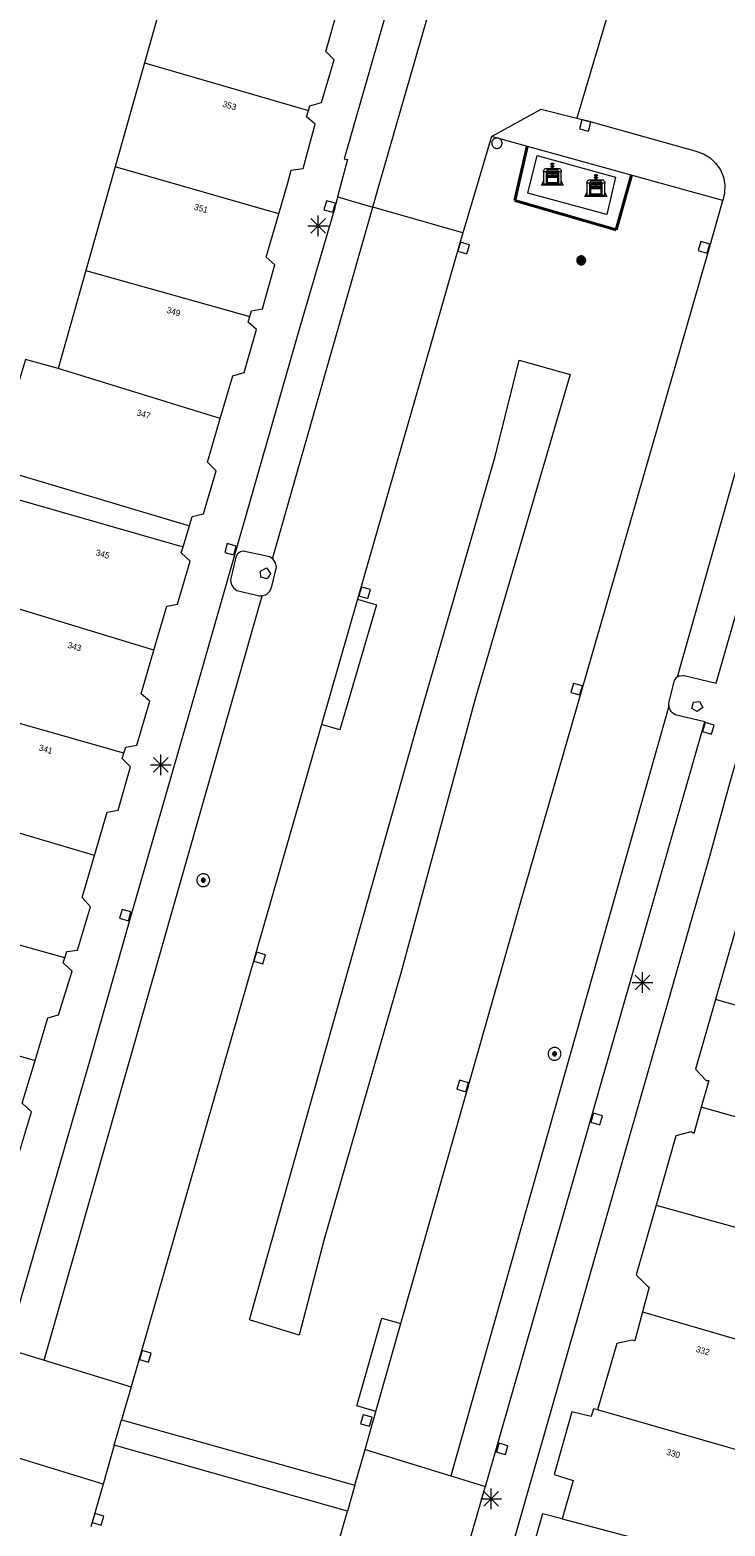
# Model space of a CAD drawing. Header units: metres. Extents: x 135779 to 137489, y 452643 to 455118.
# Tile 207 of 256: x 136679 to 136713, y 453483 to 453555. Entities that reach past the tile are written whole.
import ezdxf
from ezdxf.enums import TextEntityAlignment as Align

# ---------------------------------------------------------------- set-up
doc = ezdxf.new("R2010")
doc.units = ezdxf.units.M
doc.linetypes.add('DGN_Style_3', pattern=[78.572352, 56.123108, -22.449243])
for name, color, linetype, lineweight in [('KTop_BAK_Afval apart plaats', 96, 'Continuous', 13), ('KTop_BTD_Groenvoorziening_gras- en kruidachtigen', 62, 'Continuous', 13), ('KTop_NAR_Huisnummer (t)', 7, 'Continuous', 13), ('KTop_NAR_Huisnummer tijdelijk (t)', 7, 'Continuous', 13), ('KTop_OTD_Gesloten verharding', 15, 'Continuous', 13), ('KTop_OTD_Open verharding_betonstraatstenen', 15, 'Continuous', 13), ('KTop_PAL_Afsluitpaal', 222, 'Continuous', 13), ('KTop_PAL_Lichtmast', 40, 'Continuous', 13), ('KTop_PND_Grondvlaksituatie van BAG-pand [tachy]', 1, 'Continuous', 13), ('KTop_PND_Pandscheiding', 40, 'Continuous', 13), ('KTop_PUT_Brandkraan of -put', 1, 'Continuous', 13), ('KTop_PUT_Inspectie- of rioolput', 15, 'Continuous', 13), ('KTop_PUT_Kolk', 15, 'Continuous', 13), ('KTop_VGO_Boom', 92, 'Continuous', 13), ('KTop_VGO_Haag (l)', 92, 'DGN_Style_3', 40), ('KTop_WGD_Parkeervlak', 251, 'Continuous', 13), ('KTop_WGD_Rijbaan_Lokale weg', 251, 'Continuous', 13), ('KTop_WGD_Rijbaan_Lokale weg_verkeersdrempel', 40, 'Continuous', 13), ('KTop_WGD_Voetpad', 251, 'Continuous', 13)]:
    doc.layers.add(name, color=color, linetype=linetype, lineweight=lineweight)
doc.styles.add('Style-ROVU', font='ROVU.shx')
doc.styles.add('Style-ROVUCURSIEF', font='ROVUCURSIEF.shx')

# ---------------------------------------------------------------- blocks, each defined once
blk = doc.blocks.new('BAK_Afval_apart_plaats')
at = {"layer": 'KTop_BAK_Afval apart plaats'}
for p, q in [((-0.43, 0.141), (-0.425, 0.168)), ((-0.43, 0.118), (-0.43, 0.141)), ((-0.29, 0.118), (-0.43, 0.118)), ((-0.43, 0.118), (-0.43, -0.457)), ((-0.29, 0.118), (-0.43, 0.118)), ((-0.425, 0.168), (-0.416, 0.193)), ((-0.416, 0.193), (-0.403, 0.215)), ((-0.403, 0.215), (-0.384, 0.24)), ((-0.384, 0.24), (-0.364, 0.258)), ((-0.364, 0.258), (-0.342, 0.272)), ((-0.342, 0.272), (0, 0.272)), ((-0.282, 0.167), (-0.29, 0.146)), ((-0.282, 0.167), (-0.29, 0.146)), ((-0.29, 0.146), (-0.29, 0.118)), ((-0.29, 0.146), (-0.29, 0.118)), ((-0.29, -0.429), (-0.29, 0.118)), ((-0.29, 0.118), (-0.29, -0.429)), ((-0.273, 0.186), (-0.282, 0.167)), ((-0.273, 0.186), (-0.282, 0.167)), ((-0.248, 0.217), (-0.273, 0.186)), ((-0.248, 0.217), (-0.273, 0.186)), ((0.248, 0.217), (-0.248, 0.217)), ((0.248, 0.217), (-0.248, 0.217)), ((-0.242, 0.081), (-0.242, 0.153)), ((-0.242, 0.153), (0.242, 0.153)), ((0.242, 0.081), (-0.242, 0.081)), ((-0.242, 0.034), (-0.242, 0.081)), ((-0.242, 0.081), (0.242, 0.081)), ((-0.242, -0.059), (-0.242, 0.034)), ((-0.242, 0.034), (0.242, 0.034)), ((0.242, 0.034), (-0.242, 0.034)), ((-0.073, 0.513), (-0.072, 0.515)), ((-0.073, 0.513), (-0.073, 0.49)), ((-0.072, 0.511), (-0.073, 0.513)), ((-0.072, 0.511), (-0.073, 0.513)), ((-0.073, 0.49), (-0.072, 0.488)), ((-0.073, 0.399), (-0.073, 0.376)), ((-0.072, 0.397), (-0.073, 0.399)), ((-0.073, 0.376), (-0.072, 0.374)), ((-0.072, 0.515), (-0.071, 0.516)), ((-0.07, 0.51), (-0.072, 0.511)), ((-0.07, 0.51), (-0.072, 0.511)), ((-0.072, 0.488), (-0.07, 0.486)), ((-0.07, 0.396), (-0.072, 0.397)), ((-0.072, 0.374), (-0.07, 0.373)), ((-0.071, 0.516), (-0.07, 0.517)), ((-0.07, 0.517), (-0.067, 0.519)), ((-0.069, 0.509), (-0.07, 0.51)), ((-0.069, 0.509), (-0.07, 0.51)), ((-0.07, 0.486), (-0.069, 0.485)), ((-0.069, 0.395), (-0.07, 0.396)), ((-0.07, 0.373), (-0.069, 0.371)), ((-0.066, 0.507), (-0.069, 0.509)), ((-0.066, 0.507), (-0.069, 0.509)), ((-0.069, 0.485), (-0.066, 0.484)), ((-0.066, 0.394), (-0.069, 0.395)), ((-0.069, 0.371), (-0.066, 0.37)), ((-0.067, 0.519), (-0.065, 0.52)), ((-0.063, 0.506), (-0.066, 0.507)), ((-0.063, 0.506), (-0.066, 0.507)), ((-0.066, 0.484), (-0.063, 0.483)), ((-0.063, 0.392), (-0.066, 0.394)), ((-0.066, 0.37), (-0.063, 0.369)), ((-0.065, 0.52), (-0.061, 0.521)), ((-0.059, 0.505), (-0.063, 0.506)), ((-0.059, 0.505), (-0.063, 0.506)), ((-0.063, 0.483), (-0.059, 0.482)), ((-0.059, 0.391), (-0.063, 0.392)), ((-0.063, 0.369), (-0.059, 0.368)), ((-0.061, 0.521), (-0.055, 0.523)), ((-0.054, 0.504), (-0.059, 0.505)), ((-0.054, 0.504), (-0.059, 0.505)), ((-0.059, 0.482), (-0.054, 0.481)), ((-0.054, 0.39), (-0.059, 0.391)), ((-0.059, 0.368), (-0.054, 0.367)), ((-0.055, 0.523), (-0.049, 0.524)), ((-0.048, 0.503), (-0.054, 0.504)), ((-0.048, 0.503), (-0.054, 0.504)), ((-0.054, 0.481), (-0.048, 0.48)), ((-0.048, 0.389), (-0.054, 0.39)), ((-0.054, 0.367), (-0.048, 0.366)), ((-0.049, 0.524), (-0.043, 0.525)), ((-0.043, 0.502), (-0.048, 0.503)), ((-0.043, 0.502), (-0.048, 0.503)), ((-0.048, 0.48), (-0.043, 0.479)), ((-0.043, 0.388), (-0.048, 0.389)), ((-0.048, 0.366), (-0.043, 0.365)), ((-0.043, 0.525), (-0.035, 0.526)), ((-0.036, 0.501), (-0.043, 0.502)), ((-0.036, 0.501), (-0.043, 0.502)), ((-0.043, 0.479), (-0.036, 0.478)), ((-0.036, 0.388), (-0.043, 0.388)), ((-0.043, 0.365), (-0.036, 0.364)), ((-0.03, 0.501), (-0.036, 0.501)), ((-0.03, 0.501), (-0.036, 0.501)), ((-0.036, 0.478), (-0.03, 0.478)), ((-0.03, 0.387), (-0.036, 0.388)), ((-0.036, 0.364), (-0.03, 0.364)), ((-0.035, 0.526), (-0.029, 0.527)), ((-0.021, 0.5), (-0.03, 0.501)), ((-0.021, 0.5), (-0.03, 0.501)), ((-0.03, 0.478), (-0.028, 0.478)), ((-0.021, 0.387), (-0.03, 0.387)), ((-0.03, 0.364), (-0.028, 0.364)), ((-0.029, 0.527), (-0.023, 0.527)), ((-0.028, 0.478), (-0.021, 0.477)), ((-0.028, 0.468), (-0.028, 0.478)), ((-0.028, 0.478), (-0.021, 0.477)), ((-0.028, 0.4), (-0.028, 0.468)), ((-0.028, 0.468), (-0.021, 0.468)), ((-0.021, 0.468), (-0.028, 0.468)), ((-0.021, 0.4), (-0.028, 0.4)), ((-0.028, 0.364), (-0.021, 0.363)), ((-0.028, 0.355), (-0.028, 0.364)), ((-0.028, 0.364), (-0.021, 0.363)), ((-0.028, 0.272), (-0.028, 0.355)), ((-0.028, 0.355), (-0.021, 0.354)), ((-0.021, 0.354), (-0.028, 0.355)), ((0.028, 0.272), (-0.028, 0.272)), ((-0.023, 0.527), (-0.013, 0.528)), ((-0.014, 0.5), (-0.021, 0.5)), ((-0.014, 0.5), (-0.021, 0.5)), ((-0.021, 0.477), (-0.014, 0.477)), ((-0.021, 0.477), (-0.014, 0.477)), ((-0.021, 0.468), (-0.014, 0.468)), ((-0.014, 0.468), (-0.021, 0.468)), ((-0.014, 0.399), (-0.021, 0.4)), ((-0.014, 0.386), (-0.021, 0.387)), ((-0.021, 0.363), (-0.014, 0.363)), ((-0.021, 0.363), (-0.014, 0.363)), ((-0.021, 0.354), (-0.014, 0.354)), ((-0.014, 0.354), (-0.021, 0.354)), ((0, 0.5), (-0.014, 0.5)), ((0, 0.5), (-0.014, 0.5)), ((-0.014, 0.477), (0, 0.477)), ((-0.014, 0.477), (0, 0.477)), ((-0.014, 0.468), (0, 0.468)), ((0, 0.468), (-0.014, 0.468)), ((0, 0.399), (-0.014, 0.399)), ((0, 0.386), (-0.014, 0.386)), ((-0.014, 0.363), (0, 0.363)), ((-0.014, 0.363), (0, 0.363)), ((-0.014, 0.354), (0, 0.354)), ((0, 0.354), (-0.014, 0.354)), ((-0.013, 0.528), (-0.005, 0.528)), ((-0.005, 0.528), (0, 0.528)), ((0, 0.528), (0.005, 0.528)), ((0, 0.5), (0, 0.477)), ((0, 0.477), (0, 0.5)), ((0, 0.477), (0, 0.5)), ((0, 0.5), (0.014, 0.5)), ((0.014, 0.5), (0, 0.5)), ((0.014, 0.477), (0, 0.477)), ((0, 0.477), (0.014, 0.477)), ((0.014, 0.468), (0, 0.468)), ((0, 0.468), (0, 0.399)), ((0, 0.468), (0, 0.399)), ((0.014, 0.468), (0, 0.468)), ((0, 0.399), (0.014, 0.399)), ((0, 0.363), (0, 0.386)), ((0, 0.363), (0, 0.386)), ((0, 0.386), (0.014, 0.386)), ((0.014, 0.363), (0, 0.363)), ((0, 0.363), (0.014, 0.363)), ((0, 0.354), (0.014, 0.354)), ((0, 0.272), (0, 0.354)), ((0, 0.354), (0, 0.272)), ((0.014, 0.354), (0, 0.354)), ((0, 0.272), (0.342, 0.272)), ((0.028, 0.272), (0, 0.272)), ((0, 0.272), (0.028, 0.272)), ((0.005, 0.528), (0.013, 0.528)), ((0.013, 0.528), (0.023, 0.527)), ((0.014, 0.5), (0.021, 0.5)), ((0.021, 0.5), (0.014, 0.5)), ((0.021, 0.477), (0.014, 0.477)), ((0.014, 0.477), (0.021, 0.477)), ((0.021, 0.468), (0.014, 0.468)), ((0.021, 0.468), (0.014, 0.468)), ((0.014, 0.399), (0.021, 0.4)), ((0.014, 0.386), (0.021, 0.387)), ((0.021, 0.363), (0.014, 0.363)), ((0.014, 0.363), (0.021, 0.363)), ((0.014, 0.354), (0.021, 0.354)), ((0.021, 0.354), (0.014, 0.354)), ((0.021, 0.5), (0.03, 0.501)), ((0.03, 0.501), (0.021, 0.5)), ((0.028, 0.478), (0.021, 0.477)), ((0.021, 0.477), (0.028, 0.478)), ((0.021, 0.468), (0.028, 0.468)), ((0.028, 0.468), (0.021, 0.468)), ((0.028, 0.468), (0.021, 0.468)), ((0.021, 0.4), (0.028, 0.4)), ((0.021, 0.387), (0.03, 0.387)), ((0.028, 0.364), (0.021, 0.363)), ((0.021, 0.363), (0.028, 0.364)), ((0.021, 0.354), (0.028, 0.355)), ((0.028, 0.355), (0.021, 0.354)), ((0.023, 0.527), (0.029, 0.527)), ((0.03, 0.478), (0.028, 0.478)), ((0.028, 0.478), (0.028, 0.468)), ((0.028, 0.4), (0.028, 0.468)), ((0.03, 0.364), (0.028, 0.364)), ((0.028, 0.364), (0.028, 0.355)), ((0.028, 0.355), (0.028, 0.272)), ((0.029, 0.527), (0.035, 0.526)), ((0.03, 0.501), (0.036, 0.501)), ((0.036, 0.501), (0.03, 0.501)), ((0.036, 0.478), (0.03, 0.478)), ((0.03, 0.387), (0.036, 0.388)), ((0.036, 0.364), (0.03, 0.364)), ((0.035, 0.526), (0.043, 0.525)), ((0.036, 0.501), (0.043, 0.502)), ((0.043, 0.502), (0.036, 0.501)), ((0.043, 0.479), (0.036, 0.478)), ((0.036, 0.388), (0.043, 0.388)), ((0.043, 0.365), (0.036, 0.364)), ((0.043, 0.525), (0.049, 0.524)), ((0.043, 0.502), (0.048, 0.503)), ((0.048, 0.503), (0.043, 0.502)), ((0.048, 0.48), (0.043, 0.479)), ((0.043, 0.388), (0.048, 0.389)), ((0.048, 0.366), (0.043, 0.365)), ((0.048, 0.503), (0.054, 0.504)), ((0.054, 0.504), (0.048, 0.503)), ((0.054, 0.481), (0.048, 0.48)), ((0.048, 0.389), (0.054, 0.39)), ((0.054, 0.367), (0.048, 0.366)), ((0.049, 0.524), (0.055, 0.523)), ((0.054, 0.504), (0.059, 0.505)), ((0.059, 0.505), (0.054, 0.504)), ((0.059, 0.482), (0.054, 0.481)), ((0.054, 0.39), (0.059, 0.391)), ((0.059, 0.368), (0.054, 0.367)), ((0.055, 0.523), (0.061, 0.521)), ((0.059, 0.505), (0.063, 0.506)), ((0.063, 0.506), (0.059, 0.505)), ((0.063, 0.483), (0.059, 0.482)), ((0.059, 0.391), (0.063, 0.392)), ((0.063, 0.369), (0.059, 0.368)), ((0.061, 0.521), (0.065, 0.52)), ((0.063, 0.506), (0.066, 0.507)), ((0.066, 0.507), (0.063, 0.506)), ((0.066, 0.484), (0.063, 0.483)), ((0.063, 0.392), (0.066, 0.394)), ((0.066, 0.37), (0.063, 0.369)), ((0.065, 0.52), (0.067, 0.519)), ((0.066, 0.507), (0.069, 0.509)), ((0.069, 0.509), (0.066, 0.507)), ((0.069, 0.485), (0.066, 0.484)), ((0.066, 0.394), (0.069, 0.395)), ((0.069, 0.371), (0.066, 0.37)), ((0.067, 0.519), (0.07, 0.517)), ((0.069, 0.509), (0.07, 0.51)), ((0.07, 0.51), (0.069, 0.509)), ((0.07, 0.486), (0.069, 0.485)), ((0.069, 0.395), (0.07, 0.396)), ((0.07, 0.373), (0.069, 0.371)), ((0.07, 0.517), (0.071, 0.516)), ((0.07, 0.51), (0.072, 0.511)), ((0.072, 0.511), (0.07, 0.51)), ((0.072, 0.488), (0.07, 0.486)), ((0.07, 0.396), (0.072, 0.397)), ((0.072, 0.374), (0.07, 0.373)), ((0.071, 0.516), (0.072, 0.515)), ((0.072, 0.515), (0.073, 0.513)), ((0.072, 0.511), (0.073, 0.513)), ((0.073, 0.513), (0.072, 0.511)), ((0.073, 0.49), (0.072, 0.488)), ((0.072, 0.397), (0.073, 0.399)), ((0.073, 0.376), (0.072, 0.374)), ((0.073, 0.513), (0.073, 0.49)), ((0.073, 0.399), (0.073, 0.376)), ((0.242, 0.153), (0.242, 0.081)), ((0.242, 0.081), (0.242, 0.034)), ((0.242, 0.034), (0.242, -0.059)), ((0.273, 0.186), (0.248, 0.217)), ((0.273, 0.186), (0.248, 0.217)), ((0.282, 0.167), (0.273, 0.186)), ((0.282, 0.167), (0.273, 0.186)), ((0.29, 0.146), (0.282, 0.167)), ((0.29, 0.146), (0.282, 0.167)), ((0.29, 0.118), (0.29, 0.146)), ((0.29, 0.118), (0.29, 0.146)), ((0.43, 0.118), (0.29, 0.118)), ((0.29, 0.118), (0.29, -0.429)), ((0.43, 0.118), (0.29, 0.118)), ((0.29, -0.429), (0.29, 0.118)), ((0.342, 0.272), (0.364, 0.258)), ((0.364, 0.258), (0.384, 0.24)), ((0.384, 0.24), (0.403, 0.215)), ((0.403, 0.215), (0.416, 0.193)), ((0.416, 0.193), (0.425, 0.168)), ((0.425, 0.168), (0.43, 0.141)), ((0.43, 0.141), (0.43, 0.118)), ((0.43, -0.457), (0.43, 0.118)), ((-0.528, -0.528), (-0.43, -0.332)), ((0.528, -0.528), (-0.528, -0.528)), ((-0.43, -0.332), (-0.43, -0.457)), ((-0.43, -0.457), (0.43, -0.457)), ((-0.43, -0.457), (0.43, -0.457)), ((0.29, -0.429), (-0.29, -0.429)), ((-0.29, -0.429), (0.29, -0.429)), ((0.242, -0.059), (-0.242, -0.059)), ((-0.242, -0.059), (-0.242, -0.092)), ((0.242, -0.059), (-0.242, -0.059)), ((-0.242, -0.092), (0.242, -0.092)), ((-0.242, -0.11), (-0.242, -0.092)), ((-0.242, -0.092), (0.242, -0.092)), ((0.242, -0.11), (-0.242, -0.11)), ((0.242, -0.11), (-0.242, -0.11)), ((-0.242, -0.147), (0.242, -0.147)), ((-0.242, -0.41), (-0.242, -0.147)), ((0.242, -0.41), (-0.242, -0.41)), ((0.242, -0.11), (0.242, -0.059)), ((0.242, -0.092), (0.242, -0.11)), ((0.242, -0.092), (0.242, -0.11)), ((0.242, -0.147), (0.242, -0.41)), ((0.43, -0.457), (0.43, -0.332)), ((0.43, -0.332), (0.528, -0.528))]:
    blk.add_line(p, q, dxfattribs=at)
at = {"layer": 'KTop_BAK_Afval apart plaats', "flags": 128}
blk.add_lwpolyline([(0.029, 0.413), (0.035, 0.412), (0.043, 0.411), (0.049, 0.41), (0.055, 0.409), (0.061, 0.407), (0.065, 0.406), (0.067, 0.405), (0.07, 0.403), (0.071, 0.402), (0.072, 0.401), (0.073, 0.399), (0.072, 0.397), (0.07, 0.396), (0.069, 0.395), (0.066, 0.394), (0.063, 0.392), (0.059, 0.391), (0.054, 0.39), (0.048, 0.389), (0.043, 0.388), (0.036, 0.388), (0.03, 0.387), (0.021, 0.387), (0.014, 0.386), (0, 0.386), (-0.014, 0.386), (-0.021, 0.387), (-0.03, 0.387), (-0.036, 0.388), (-0.043, 0.388), (-0.048, 0.389), (-0.054, 0.39), (-0.059, 0.391), (-0.063, 0.392), (-0.066, 0.394), (-0.069, 0.395), (-0.07, 0.396), (-0.072, 0.397), (-0.073, 0.399), (-0.072, 0.401), (-0.071, 0.402), (-0.07, 0.403), (-0.067, 0.405), (-0.065, 0.406), (-0.061, 0.407), (-0.055, 0.409), (-0.049, 0.41), (-0.043, 0.411), (-0.035, 0.412), (-0.029, 0.413), (-0.028, 0.413), (-0.028, 0.4), (-0.021, 0.4), (-0.014, 0.399), (0, 0.399), (0.014, 0.399), (0.021, 0.4), (0.028, 0.4), (0.028, 0.413), (0.029, 0.413), (0.028, 0.413)], dxfattribs=at)
at = {"layer": 'KTop_BAK_Afval apart plaats'}
for p in [(0, 0), (-0.43, -0.457)]:
    blk.add_point(p, dxfattribs=at)
blk = doc.blocks.new('PAL_Lichtmast')
at = {"layer": 'KTop_PAL_Lichtmast'}
for p, q in [((-0.354, -0.354), (0.354, 0.354)), ((0.354, -0.354), (-0.354, 0.354)), ((0, -0.5), (0, 0.5)), ((-0.5, 0), (0.5, 0))]:
    blk.add_line(p, q, dxfattribs=at)
blk = doc.blocks.new('PAL_Afsluitpaal')
at = {"layer": 'KTop_PAL_Afsluitpaal', "flags": 128}
blk.add_lwpolyline([(0.25, 0), (0.249, 0.026), (0.245, 0.052), (0.238, 0.077), (0.228, 0.102), (0.217, 0.125), (0.202, 0.147), (0.186, 0.167), (0.167, 0.186), (0.147, 0.202), (0.125, 0.217), (0.102, 0.228), (0.077, 0.238), (0.052, 0.245), (0.026, 0.249), (0, 0.25), (-0.026, 0.249), (-0.052, 0.245), (-0.077, 0.238), (-0.102, 0.228), (-0.125, 0.217), (-0.147, 0.202), (-0.167, 0.186), (-0.186, 0.167), (-0.202, 0.147), (-0.217, 0.125), (-0.228, 0.102), (-0.238, 0.077), (-0.245, 0.052), (-0.249, 0.026), (-0.25, 0), (-0.249, -0.026), (-0.245, -0.052), (-0.238, -0.077), (-0.228, -0.102), (-0.217, -0.125), (-0.202, -0.147), (-0.186, -0.167), (-0.167, -0.186), (-0.147, -0.202), (-0.125, -0.217), (-0.102, -0.228), (-0.077, -0.238), (-0.052, -0.245), (-0.026, -0.249), (0, -0.25), (0.026, -0.249), (0.052, -0.245), (0.077, -0.238), (0.102, -0.228), (0.125, -0.217), (0.147, -0.202), (0.167, -0.186), (0.186, -0.167), (0.202, -0.147), (0.217, -0.125), (0.228, -0.102), (0.238, -0.077), (0.245, -0.052), (0.249, -0.026), (0.25, 0)], dxfattribs=at)
blk = doc.blocks.new('PUT_Kolk')
at = {"layer": 'KTop_PUT_Kolk', "flags": 128}
blk.add_lwpolyline([(0.225, -0.225), (0.225, 0.225), (-0.225, 0.225), (-0.225, -0.225), (0.225, -0.225)], dxfattribs=at)
blk = doc.blocks.new('PUT_Brandkraan_of_-put')
at = {"layer": 'KTop_PUT_Brandkraan of -put'}
for p, q in [((-0.25, 0.034), (0, 0.25)), ((-0.158, -0.25), (-0.25, 0.034)), ((0, 0.25), (0.25, 0.033)), ((0.25, 0.033), (0.158, -0.25)), ((0.158, -0.25), (-0.158, -0.25))]:
    blk.add_line(p, q, dxfattribs=at)
blk = doc.blocks.new('PUT_Inspectie-_of_rioolput')
at = {"layer": 'KTop_PUT_Inspectie- of rioolput', "flags": 128}
for points in [[(0.31, 0), (0.308, 0.032), (0.303, 0.064), (0.294, 0.095), (0.283, 0.126), (0.268, 0.155), (0.25, 0.182), (0.23, 0.207), (0.207, 0.23), (0.182, 0.25), (0.154, 0.268), (0.126, 0.283), (0.095, 0.294), (0.064, 0.303), (0.032, 0.308), (0, 0.309), (-0.032, 0.308), (-0.064, 0.303), (-0.096, 0.294), (-0.126, 0.283), (-0.155, 0.268), (-0.182, 0.25), (-0.207, 0.23), (-0.23, 0.207), (-0.25, 0.182), (-0.268, 0.154), (-0.283, 0.126), (-0.294, 0.095), (-0.303, 0.064), (-0.308, 0.032), (-0.309, 0), (-0.308, -0.032), (-0.303, -0.064), (-0.294, -0.096), (-0.283, -0.126), (-0.268, -0.155), (-0.25, -0.182), (-0.23, -0.207), (-0.207, -0.23), (-0.182, -0.25), (-0.155, -0.268), (-0.126, -0.283), (-0.096, -0.294), (-0.064, -0.303), (-0.032, -0.308), (0, -0.309), (0.032, -0.308), (0.064, -0.303), (0.095, -0.294), (0.126, -0.283), (0.155, -0.268), (0.182, -0.25), (0.207, -0.23), (0.23, -0.207), (0.25, -0.182), (0.268, -0.155), (0.283, -0.126), (0.294, -0.096), (0.303, -0.064), (0.308, -0.032), (0.31, 0)], [(0.095, 0), (0.094, 0.009), (0.092, 0.019), (0.09, 0.029), (0.086, 0.038), (0.082, 0.047), (0.076, 0.055), (0.07, 0.063), (0.063, 0.07), (0.055, 0.076), (0.047, 0.082), (0.038, 0.086), (0.029, 0.09), (0.019, 0.092), (0.009, 0.094), (0, 0.094), (-0.01, 0.094), (-0.02, 0.092), (-0.029, 0.09), (-0.039, 0.086), (-0.048, 0.082), (-0.056, 0.076), (-0.064, 0.07), (-0.071, 0.063), (-0.077, 0.055), (-0.082, 0.047), (-0.087, 0.038), (-0.09, 0.029), (-0.093, 0.019), (-0.094, 0.009), (-0.095, 0), (-0.094, -0.01), (-0.093, -0.02), (-0.09, -0.029), (-0.087, -0.039), (-0.082, -0.048), (-0.077, -0.056), (-0.071, -0.064), (-0.064, -0.071), (-0.056, -0.077), (-0.047, -0.082), (-0.039, -0.087), (-0.029, -0.09), (-0.02, -0.093), (-0.01, -0.094), (0, -0.095), (0.009, -0.094), (0.019, -0.093), (0.029, -0.09), (0.038, -0.087), (0.047, -0.082), (0.055, -0.077), (0.063, -0.071), (0.07, -0.064), (0.076, -0.056), (0.082, -0.047), (0.086, -0.039), (0.09, -0.029), (0.092, -0.02), (0.094, -0.01), (0.095, 0)], [(0.035, 0), (0.034, 0.003), (0.034, 0.007), (0.033, 0.01), (0.031, 0.014), (0.03, 0.017), (0.028, 0.02), (0.026, 0.023), (0.023, 0.026), (0.02, 0.028), (0.017, 0.03), (0.014, 0.031), (0.01, 0.033), (0.007, 0.034), (0.003, 0.034), (0, 0.034), (-0.004, 0.034), (-0.007, 0.034), (-0.011, 0.033), (-0.014, 0.031), (-0.018, 0.03), (-0.021, 0.028), (-0.023, 0.026), (-0.026, 0.023), (-0.028, 0.02), (-0.03, 0.017), (-0.032, 0.014), (-0.033, 0.01), (-0.034, 0.007), (-0.035, 0.003), (-0.035, 0), (-0.035, -0.004), (-0.034, -0.007), (-0.033, -0.011), (-0.032, -0.014), (-0.03, -0.018), (-0.028, -0.021), (-0.026, -0.023), (-0.023, -0.026), (-0.021, -0.028), (-0.017, -0.03), (-0.014, -0.032), (-0.011, -0.033), (-0.007, -0.034), (-0.004, -0.035), (0, -0.035), (0.003, -0.035), (0.007, -0.034), (0.01, -0.033), (0.014, -0.032), (0.017, -0.03), (0.02, -0.028), (0.023, -0.026), (0.026, -0.023), (0.028, -0.021), (0.03, -0.017), (0.031, -0.014), (0.033, -0.011), (0.034, -0.007), (0.034, -0.004), (0.035, 0)], [(0.01, 0.02), (0.007, 0.02), (0.005, 0.021), (0.003, 0.022), (0.001, 0.022), (-0.001, 0.022), (-0.004, 0.022), (-0.006, 0.021), (-0.008, 0.02), (-0.01, 0.019), (-0.012, 0.018), (-0.014, 0.017), (-0.016, 0.015), (-0.017, 0.013), (-0.019, 0.012), (-0.02, 0.009), (-0.021, 0.007), (-0.022, 0.005), (-0.022, 0.003), (-0.022, 0.001), (-0.022, -0.001), (-0.022, -0.004), (-0.022, -0.006), (-0.021, -0.008), (-0.02, -0.01), (-0.019, -0.012), (-0.017, -0.014), (-0.016, -0.016), (-0.014, -0.017), (-0.012, -0.019), (-0.01, -0.02), (-0.008, -0.021), (-0.006, -0.022), (-0.003, -0.022), (-0.001, -0.022), (0.001, -0.022), (0.003, -0.022), (0.005, -0.022), (0.008, -0.021), (0.01, -0.02), (0.012, -0.019), (0.014, -0.017), (0.015, -0.016), (0.017, -0.014), (0.018, -0.012), (0.02, -0.01), (0.02, -0.008), (0.021, -0.006), (0.022, -0.003), (0.022, -0.001), (0.022, 0.001), (0.022, 0.003), (0.021, 0.005), (0.02, 0.008), (0.019, 0.01), (0.018, 0.012), (0.017, 0.014), (0.015, 0.015), (0.013, 0.017), (0.012, 0.018), (0.01, 0.02)]]:
    blk.add_lwpolyline(points, dxfattribs=at)
blk = doc.blocks.new('VGO_Boom')
at = {"layer": 'KTop_VGO_Boom', "flags": 128}
for points in [[(0.215, 0), (0.214, 0.022), (0.21, 0.045), (0.204, 0.066), (0.196, 0.087), (0.186, 0.108), (0.174, 0.126), (0.16, 0.144), (0.144, 0.16), (0.126, 0.174), (0.107, 0.186), (0.087, 0.196), (0.066, 0.204), (0.045, 0.21), (0.022, 0.214), (-0.001, 0.215), (-0.023, 0.214), (-0.045, 0.21), (-0.067, 0.204), (-0.088, 0.196), (-0.108, 0.186), (-0.127, 0.174), (-0.144, 0.16), (-0.16, 0.144), (-0.174, 0.126), (-0.187, 0.107), (-0.197, 0.087), (-0.205, 0.066), (-0.211, 0.045), (-0.214, 0.022), (-0.215, -0.001), (-0.214, -0.023), (-0.211, -0.045), (-0.205, -0.067), (-0.197, -0.088), (-0.187, -0.108), (-0.174, -0.127), (-0.16, -0.144), (-0.144, -0.16), (-0.127, -0.174), (-0.108, -0.187), (-0.088, -0.197), (-0.067, -0.205), (-0.045, -0.211), (-0.023, -0.214), (0, -0.215), (0.022, -0.214), (0.045, -0.211), (0.066, -0.205), (0.087, -0.197), (0.108, -0.187), (0.126, -0.174), (0.144, -0.16), (0.16, -0.144), (0.174, -0.127), (0.186, -0.108), (0.196, -0.088), (0.204, -0.067), (0.21, -0.045), (0.214, -0.023), (0.215, -0.001)], [(0.155, 0), (0.154, 0.016), (0.152, 0.032), (0.147, 0.048), (0.142, 0.063), (0.134, 0.078), (0.125, 0.091), (0.115, 0.104), (0.104, 0.115), (0.091, 0.125), (0.077, 0.134), (0.063, 0.142), (0.048, 0.147), (0.032, 0.152), (0.016, 0.154), (-0.001, 0.155), (-0.017, 0.154), (-0.033, 0.152), (-0.048, 0.147), (-0.064, 0.142), (-0.078, 0.134), (-0.092, 0.125), (-0.104, 0.115), (-0.116, 0.104), (-0.126, 0.091), (-0.135, 0.077), (-0.142, 0.063), (-0.148, 0.048), (-0.152, 0.032), (-0.155, 0.016), (-0.155, -0.001), (-0.155, -0.017), (-0.152, -0.033), (-0.148, -0.048), (-0.142, -0.064), (-0.135, -0.078), (-0.126, -0.092), (-0.116, -0.104), (-0.104, -0.116), (-0.092, -0.126), (-0.078, -0.135), (-0.064, -0.142), (-0.048, -0.148), (-0.033, -0.152), (-0.017, -0.155), (0, -0.155), (0.016, -0.155), (0.032, -0.152), (0.048, -0.148), (0.063, -0.142), (0.078, -0.135), (0.091, -0.126), (0.104, -0.116), (0.115, -0.104), (0.125, -0.092), (0.134, -0.078), (0.142, -0.064), (0.147, -0.048), (0.152, -0.033), (0.154, -0.017), (0.155, -0.001)], [(0.095, 0), (0.094, 0.01), (0.093, 0.02), (0.09, 0.029), (0.087, 0.039), (0.082, 0.048), (0.077, 0.056), (0.071, 0.064), (0.064, 0.071), (0.056, 0.077), (0.047, 0.082), (0.039, 0.087), (0.029, 0.09), (0.02, 0.093), (0.01, 0.094), (-0.001, 0.095), (-0.01, 0.094), (-0.02, 0.093), (-0.03, 0.09), (-0.039, 0.087), (-0.048, 0.082), (-0.056, 0.077), (-0.064, 0.071), (-0.071, 0.064), (-0.077, 0.056), (-0.083, 0.047), (-0.087, 0.039), (-0.091, 0.029), (-0.093, 0.02), (-0.095, 0.01), (-0.095, -0.001), (-0.095, -0.01), (-0.093, -0.02), (-0.091, -0.03), (-0.087, -0.039), (-0.083, -0.048), (-0.077, -0.056), (-0.071, -0.064), (-0.064, -0.071), (-0.056, -0.077), (-0.048, -0.083), (-0.039, -0.087), (-0.03, -0.091), (-0.02, -0.093), (-0.01, -0.095), (0, -0.095), (0.01, -0.095), (0.02, -0.093), (0.029, -0.091), (0.039, -0.087), (0.048, -0.083), (0.056, -0.077), (0.064, -0.071), (0.071, -0.064), (0.077, -0.056), (0.082, -0.048), (0.087, -0.039), (0.09, -0.03), (0.093, -0.02), (0.094, -0.01), (0.095, -0.001)], [(0.035, 0), (0.035, 0.004), (0.034, 0.007), (0.033, 0.011), (0.032, 0.014), (0.03, 0.018), (0.028, 0.021), (0.026, 0.023), (0.023, 0.026), (0.021, 0.028), (0.017, 0.03), (0.014, 0.032), (0.011, 0.033), (0.007, 0.034), (0.004, 0.035), (-0.001, 0.035), (-0.004, 0.035), (-0.008, 0.034), (-0.011, 0.033), (-0.015, 0.032), (-0.018, 0.03), (-0.021, 0.028), (-0.024, 0.026), (-0.027, 0.023), (-0.029, 0.021), (-0.031, 0.017), (-0.032, 0.014), (-0.034, 0.011), (-0.035, 0.007), (-0.035, 0.004), (-0.035, -0.001), (-0.035, -0.004), (-0.035, -0.008), (-0.034, -0.011), (-0.032, -0.015), (-0.031, -0.018), (-0.029, -0.021), (-0.027, -0.024), (-0.024, -0.027), (-0.021, -0.029), (-0.018, -0.031), (-0.015, -0.032), (-0.011, -0.034), (-0.008, -0.035), (-0.004, -0.035), (0, -0.035), (0.004, -0.035), (0.007, -0.035), (0.011, -0.034), (0.014, -0.032), (0.018, -0.031), (0.021, -0.029), (0.023, -0.027), (0.026, -0.024), (0.028, -0.021), (0.03, -0.018), (0.032, -0.015), (0.033, -0.011), (0.034, -0.008), (0.035, -0.004), (0.035, 0)]]:
    blk.add_lwpolyline(points, dxfattribs=at)

msp = doc.modelspace()

# ---------------------------------------------------------------- linework, layer by layer
at = {"layer": 'KTop_BTD_Groenvoorziening_gras- en kruidachtigen', "flags": 128}
msp.add_lwpolyline([(136701.926, 453534.34), (136703.082, 453538.994), (136705.542, 453538.298), (136702.883, 453529.177), (136700.944, 453522.589), (136697.373, 453509.432), (136693.679, 453496.602), (136692.472, 453491.981), (136690.087, 453492.727), (136698.148, 453521.303), (136701.926, 453534.34)], dxfattribs=at)
at = {"layer": 'KTop_OTD_Gesloten verharding', "flags": 128}
msp.add_lwpolyline([(136703.508, 453547.04), (136703.945, 453548.851), (136707.728, 453547.819), (136707.305, 453546.007), (136703.508, 453547.04)], dxfattribs=at)
at = {"layer": 'KTop_OTD_Open verharding_betonstraatstenen', "flags": 128}
for points in [[(136695.287, 453527.458), (136696.2, 453527.196), (136694.441, 453521.167), (136693.552, 453521.422)], [(136696.179, 453488.306), (136695.265, 453488.566), (136696.469, 453492.797), (136697.383, 453492.537)]]:
    msp.add_lwpolyline(points, dxfattribs=at)
at = {"layer": 'KTop_PND_Grondvlaksituatie van BAG-pand [tachy]', "flags": 128}
for points in [[(136686.406, 453558.22), (136685.021, 453553.318)], [(136692.926, 453551.033), (136692.987, 453551.243), (136693.561, 453551.417), (136694.157, 453553.47), (136693.756, 453553.875), (136694.358, 453555.955)], [(136685.021, 453553.318), (136683.604, 453548.305)], [(136691.491, 453546.051), (136691.923, 453547.542), (136692.098, 453548.148), (136692.669, 453548.232), (136693.249, 453550.374), (136692.836, 453550.722), (136692.926, 453551.033)], [(136683.604, 453548.305), (136682.195, 453543.319)], [(136690.095, 453541.098), (136690.175, 453541.373), (136690.702, 453541.469), (136691.307, 453543.586), (136690.887, 453543.959), (136691.491, 453546.051)], [(136682.195, 453543.319), (136680.86, 453538.592)], [(136688.672, 453536.168), (136689.273, 453538.239), (136689.819, 453538.387), (136690.418, 453540.465), (136690.017, 453540.826), (136690.095, 453541.098)], [(136680.86, 453538.592), (136679.281, 453539.025), (136678.696, 453537.029), (136677.752, 453533.812)], [(136687.186, 453530.998), (136687.324, 453531.445), (136687.864, 453531.573), (136688.469, 453533.658), (136688.062, 453534.063), (136688.672, 453536.168)], [(136677.752, 453533.812), (136679.324, 453533.351), (136687.033, 453531.044), (136687.186, 453530.998)], [(136686.879, 453529.983), (136686.725, 453530.027), (136678.999, 453532.235), (136676.521, 453532.957)], [(136685.472, 453525.012), (136686.095, 453527.123), (136686.615, 453527.232), (136687.221, 453529.298), (136686.794, 453529.703), (136686.879, 453529.983)], [(136684.028, 453520.042), (136684.121, 453520.322), (136684.654, 453520.431), (136685.279, 453522.542), (136684.852, 453522.909), (136685.472, 453525.012)], [(136682.61, 453515.107), (136683.219, 453517.188), (136683.746, 453517.298), (136684.352, 453519.383), (136683.94, 453519.781), (136684.028, 453520.042)], [(136681.178, 453510.17), (136681.283, 453510.476), (136681.798, 453510.548), (136682.416, 453512.639), (136682.015, 453513.076), (136682.61, 453515.107)], [(136714.709, 453512.929), (136714.34, 453511.64), (136714.235, 453511.714), (136713.506, 453511.517), (136712.543, 453508.164)], [(136679.743, 453505.229), (136680.362, 453507.286), (136680.877, 453507.427), (136681.527, 453509.531), (136681.1, 453509.93), (136681.178, 453510.17)], [(136712.543, 453508.164), (136711.578, 453504.804), (136712.099, 453504.263), (136712.229, 453504.254), (136711.861, 453502.967)], [(136678.325, 453500.231), (136678.42, 453500.51), (136678.954, 453500.652), (136679.572, 453502.755), (136679.126, 453503.167), (136679.743, 453505.229)], [(136711.861, 453502.967), (136711.497, 453501.696), (136711.371, 453501.78), (136710.638, 453501.583), (136709.684, 453498.24)], [(136709.684, 453498.24), (136708.729, 453494.894), (136709.266, 453494.339), (136709.357, 453494.3), (136709.03, 453493.099)], [(136709.03, 453493.099), (136708.654, 453491.711), (136708.524, 453491.744), (136707.795, 453491.577), (136706.855, 453488.382)], [(136706.855, 453488.382), (136706.674, 453488.431), (136706.563, 453488.054), (136705.625, 453488.28), (136704.772, 453485.268), (136705.681, 453484.971), (136705.161, 453483.123)], [(136705.161, 453483.123), (136704.213, 453483.364), (136703.323, 453480.27), (136704.241, 453480.023), (136703.769, 453478.327)]]:
    msp.add_lwpolyline(points, dxfattribs=at)
at = {"layer": 'KTop_PND_Pandscheiding', "flags": 128}
for points in [[(136685.021, 453553.318), (136692.926, 453551.033)], [(136691.491, 453546.051), (136683.604, 453548.305)], [(136682.195, 453543.319), (136690.095, 453541.098)], [(136688.672, 453536.168), (136680.86, 453538.592)], [(136685.472, 453525.012), (136677.589, 453527.395)], [(136684.028, 453520.042), (136676.103, 453522.29)], [(136682.61, 453515.107), (136674.693, 453517.448)], [(136681.178, 453510.17), (136673.221, 453512.391)], [(136721.531, 453505.606), (136712.543, 453508.164)], [(136671.801, 453507.513), (136679.743, 453505.229)], [(136720.108, 453500.639), (136711.861, 453502.967)], [(136709.684, 453498.24), (136718.705, 453495.742)], [(136709.03, 453493.099), (136717.265, 453490.715)], [(136715.852, 453485.785), (136706.855, 453488.382)], [(136705.161, 453483.123), (136714.388, 453480.677)]]:
    msp.add_lwpolyline(points, dxfattribs=at)
at = {"layer": 'KTop_VGO_Haag (l)', "flags": 128}
msp.add_lwpolyline([(136703.466, 453549.295), (136702.874, 453546.694), (136707.768, 453545.273), (136708.496, 453547.9)], dxfattribs=at)
at = {"layer": 'KTop_WGD_Parkeervlak', "flags": 128}
for points in [[(136694.331, 453546.859), (136696.034, 453546.37)], [(136691.197, 453529.408), (136691.06, 453529.5), (136689.779, 453529.784), (136689.651, 453529.751), (136689.509, 453529.644), (136689.428, 453529.487), (136689.193, 453528.526), (136689.17, 453528.391), (136689.202, 453528.185), (136689.308, 453528.006), (136689.474, 453527.88), (136690.563, 453527.626), (136690.69, 453527.627)]]:
    msp.add_lwpolyline(points, dxfattribs=at)
at = {"layer": 'KTop_WGD_Rijbaan_Lokale weg', "flags": 128}
for points in [[(136707.613, 453556.559), (136705.857, 453550.659)], [(136705.857, 453550.659), (136706.33, 453550.54), (136711.56, 453549.08), (136711.606, 453549.07), (136711.966, 453548.941), (136712.291, 453548.741), (136712.568, 453548.478), (136712.784, 453548.162), (136712.93, 453547.809), (136712.999, 453547.434), (136712.989, 453547.052), (136712.97, 453546.971), (136712.9, 453546.68)], [(136691.197, 453529.408), (136691.199, 453529.414), (136696.034, 453546.37)], [(136700.366, 453545.128), (136696.034, 453546.37)], [(136697.383, 453492.537), (136703.155, 453512.825), (136709.549, 453534.992), (136711.1, 453540.38), (136712.24, 453544.36), (136712.9, 453546.68)], [(136700.366, 453545.128), (136700.17, 453544.47), (136698.89, 453539.99), (136695.287, 453527.458)], [(136716.642, 453544.694), (136710.696, 453523.711), (136710.693, 453523.701)], [(136690.69, 453527.627), (136690.7, 453527.627), (136690.898, 453527.694), (136691.055, 453527.83), (136691.151, 453528.016), (136691.359, 453528.88), (136691.379, 453529.019), (136691.34, 453529.218), (136691.228, 453529.387), (136691.197, 453529.408)], [(136680.184, 453490.781), (136690.69, 453527.626), (136690.69, 453527.627)], [(136695.287, 453527.458), (136693.552, 453521.422)], [(136710.306, 453522.336), (136710.296, 453522.399), (136710.318, 453522.534), (136710.566, 453523.536), (136710.664, 453523.684), (136710.693, 453523.701)], [(136710.306, 453522.336), (136710.299, 453522.312), (136699.784, 453485.203)], [(136693.552, 453521.422), (136684.375, 453489.496)], [(136696.179, 453488.306), (136697.383, 453492.537)], [(136680.184, 453490.781), (136684.375, 453489.496)], [(136695.656, 453486.469), (136696.179, 453488.306)], [(136695.656, 453486.469), (136699.784, 453485.203)], [(136683.025, 453484.803), (136678.845, 453486.085)], [(136683.025, 453484.803), (136682.43, 453482.734)]]:
    msp.add_lwpolyline(points, dxfattribs=at)
at = {"layer": 'KTop_WGD_Rijbaan_Lokale weg_verkeersdrempel', "flags": 128}
for points in [[(136696.034, 453546.37), (136696.31, 453547.337), (136698.91, 453556.37), (136700.86, 453557.43), (136702.14, 453561.92), (136702.39, 453562.83), (136702.436, 453563.109), (136702.402, 453563.39), (136702.292, 453563.65), (136702.113, 453563.869), (136701.881, 453564.029)], [(136701.75, 453549.77), (136704.15, 453551.09), (136705.857, 453550.659)], [(136701.75, 453549.77), (136700.653, 453546.091), (136700.366, 453545.128)], [(136678.363, 453491.34), (136680.184, 453490.781)], [(136684.375, 453489.496), (136683.916, 453487.9)], [(136683.564, 453486.677), (136683.916, 453487.9)], [(136683.564, 453486.677), (136683.025, 453484.803)], [(136695.166, 453484.745), (136695.656, 453486.469)], [(136699.784, 453485.203), (136701.453, 453484.691)], [(136695.166, 453484.745), (136694.81, 453483.493)], [(136700.083, 453479.933), (136701.442, 453484.654), (136701.453, 453484.691)], [(136694.299, 453481.707), (136694.81, 453483.493)]]:
    msp.add_lwpolyline(points, dxfattribs=at)
at = {"layer": 'KTop_WGD_Voetpad', "flags": 128}
for points in [[(136699.45, 453564.73), (136699.26, 453564.76), (136694.64, 453548.7), (136694.81, 453548.66), (136694.589, 453547.83), (136694.331, 453546.859)], [(136712.9, 453546.68), (136701.75, 453549.77)], [(136694.331, 453546.859), (136694.19, 453546.33), (136692.43, 453540.31), (136687.114, 453521.73), (136684.336, 453512.09), (136682.457, 453505.462), (136678.718, 453492.581), (136678.363, 453491.34)], [(136710.693, 453523.701), (136710.817, 453523.774), (136710.993, 453523.79), (136711.031, 453523.783), (136712.574, 453523.416), (136713.908, 453528.067), (136718.02, 453542.77), (136718.32, 453543.75), (136717.33, 453544.05), (136717.202, 453544.093), (136716.96, 453544.237), (136716.769, 453544.443), (136716.642, 453544.694)], [(136689.578, 453428.753), (136687.685, 453429.184), (136703.399, 453484.066), (136712.279, 453515.08), (136713.234, 453518.593), (136714.413, 453522.638), (136718.957, 453538.479), (136720.848, 453537.929)], [(136686.879, 453529.983), (136687.186, 453530.998)], [(136701.453, 453484.691), (136705.16, 453497.572), (136712.039, 453521.552), (136710.6, 453521.888), (136710.434, 453522.014), (136710.328, 453522.193), (136710.306, 453522.336)], [(136683.916, 453487.9), (136695.166, 453484.745)], [(136694.81, 453483.493), (136683.564, 453486.677)]]:
    msp.add_lwpolyline(points, dxfattribs=at)

# ---------------------------------------------------------------- block references
at = {"layer": 'KTop_BAK_Afval apart plaats'}
for p in [(136704.685, 453547.952), (136706.784, 453547.404)]:
    msp.add_blockref('BAK_Afval_apart_plaats', p, dxfattribs=at)
at = {"layer": 'KTop_PAL_Afsluitpaal'}
msp.add_blockref('PAL_Afsluitpaal', (136702.011, 453549.45), dxfattribs=at)
at = {"layer": 'KTop_PAL_Lichtmast'}
for p in [(136693.391, 453545.47), (136685.804, 453519.484), (136709.032, 453508.981), (136701.729, 453484.088)]:
    msp.add_blockref('PAL_Lichtmast', p, dxfattribs=at)
at = {"layer": 'KTop_PUT_Brandkraan of -put'}
for p, rotation in [((136690.847, 453528.728), 346.4641436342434), ((136711.693, 453522.296), 256.8571672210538)]:
    msp.add_blockref('PUT_Brandkraan_of_-put', p, dxfattribs=dict(at, rotation=rotation))
at = {"layer": 'KTop_PUT_Inspectie- of rioolput'}
for p, rotation in [((136687.855, 453513.914), 164.0850055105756), ((136704.792, 453505.542), 344.179686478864)]:
    msp.add_blockref('PUT_Inspectie-_of_rioolput', p, dxfattribs=dict(at, rotation=rotation))
at = {"layer": 'KTop_PUT_Kolk'}
for p, rotation in [((136706.267, 453550.299), 74.40246187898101), ((136693.95, 453546.397), 343.7032546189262), ((136700.41, 453544.4), 163.4126614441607), ((136711.999, 453544.429), 344.1198612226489), ((136689.167, 453529.873), 344.0334274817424), ((136695.639, 453527.773), 163.9598455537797), ((136705.861, 453523.125), 343.9099637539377), ((136712.204, 453521.235), 163.9937176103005), ((136684.09, 453512.231), 343.9243795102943), ((136690.577, 453510.168), 163.962916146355), ((136700.358, 453503.99), 344.118780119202), ((136706.822, 453502.402), 163.9937176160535), ((136685.057, 453490.957), 163.9629161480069), ((136695.72, 453487.865), 344.1081707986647), ((136702.264, 453486.498), 163.944805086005), ((136682.776, 453483.096), 163.955900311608)]:
    msp.add_blockref('PUT_Kolk', p, dxfattribs=dict(at, rotation=rotation))
at = {"layer": 'KTop_VGO_Boom'}
msp.add_blockref('VGO_Boom', (136706.077, 453543.8), dxfattribs=at)

# ---------------------------------------------------------------- texts
at = {"layer": 'KTop_NAR_Huisnummer (t)', "style": 'Style-ROVU'}
for s, rotation, p in [('353', 344, (136689.444, 453551.173)), ('351', 344, (136688.069, 453546.213)), ('349', 344, (136686.745, 453541.235)), ('347', 344, (136685.301, 453536.292)), ('345', 343.8, (136683.326, 453529.545)), ('343', 343.8, (136681.969, 453525.085)), ('341', 343.8, (136680.58, 453520.138))]:
    msp.add_text(s, height=0.3, rotation=rotation, dxfattribs=at).set_placement(p, align=Align.MIDDLE_RIGHT)
at = {"layer": 'KTop_NAR_Huisnummer tijdelijk (t)', "style": 'Style-ROVUCURSIEF'}
for s, p in [('332', (136711.619, 453491.327)), ('330', (136710.194, 453486.366))]:
    msp.add_text(s, height=0.3, rotation=344, dxfattribs=at).set_placement(p, align=Align.MIDDLE_LEFT)

doc.saveas('drawing.dxf')
